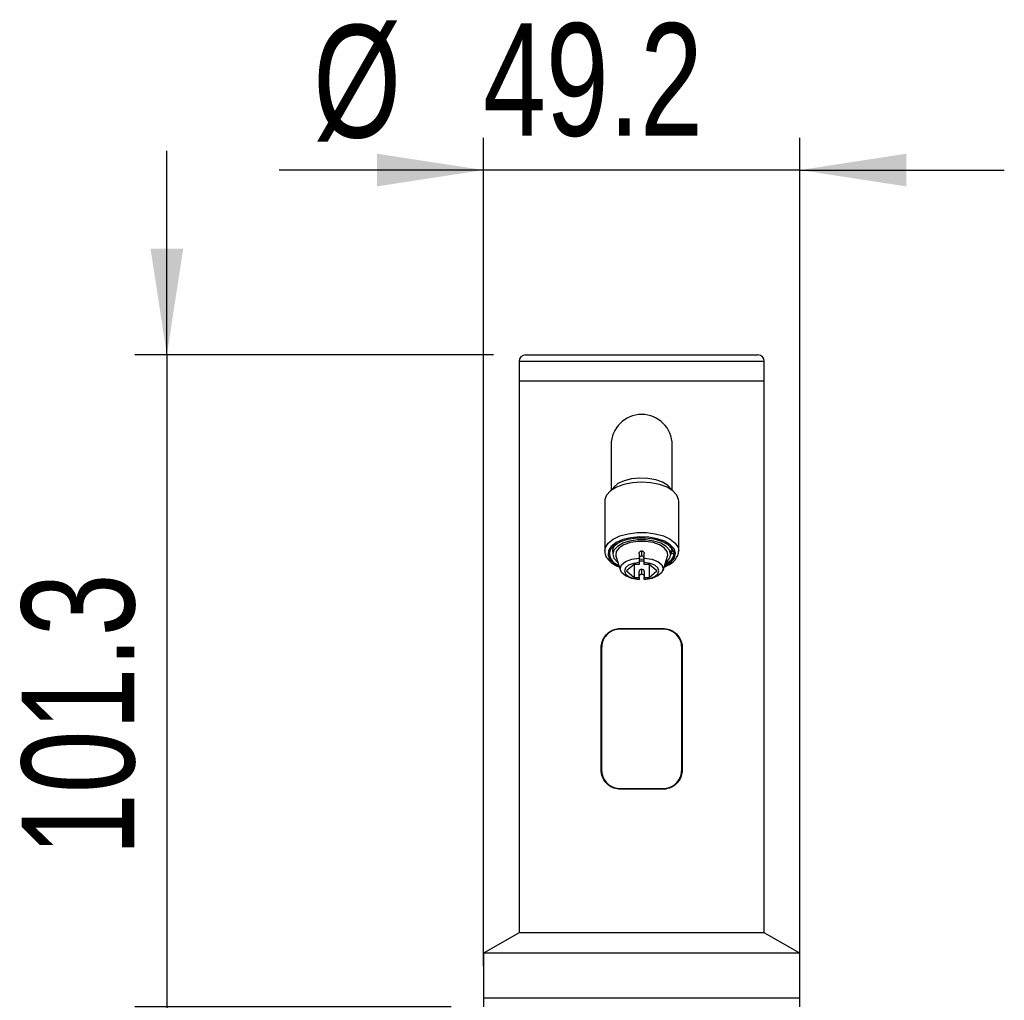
# Model space of a CAD drawing. Header units: millimetres. Extents: x 5 to 273, y 7 to 200.
# Tile 11 of 34: x 34 to 65, y 129 to 160. Entities that reach past the tile are written whole.
import ezdxf

# ---------------------------------------------------------------- set-up
doc = ezdxf.new("R2010")
doc.units = ezdxf.units.MM
doc.layers.add('FORMAT', color=7, linetype='Continuous')
doc.styles.add('SLDTEXTSTYLE0', font='TXT', dxfattribs={"width": 0.75})
doc.dimstyles.new('SLDDIMSTYLE3', dxfattribs={"dimtxt": 3.5, "dimasz": 3.302, "dimexe": 0, "dimexo": 0.0625, "dimgap": 0.875, "dimtad": 1, "dimdec": 1, "dimlfac": 5, "dimrnd": 1e-09, "dimzin": 12, "dimdsep": 46, "dimtxsty": 'SLDTEXTSTYLE0', "dimsah": 1, "dimcen": 0.09, "dimadec": 0, "dimazin": 3, "dimtfac": 1, "dimtdec": 1, "dimtmove": 0, "dimatfit": 0, "dimfxl": 0, "dimfrac": 2, "dimtolj": 1, "dimtzin": 12, "dimarcsym": 0})

# ---------------------------------------------------------------- blocks, each defined once
blk = doc.blocks.new('_D_4')
at = {"layer": 'FORMAT'}
for p, q in [((48.364, 130.267), (48.364, 156.017)), ((58.204, 130.267), (58.204, 156.017)), ((48.364, 155.017), (42.014, 155.017)), ((58.204, 155.017), (48.364, 155.017)), ((58.204, 155.017), (64.554, 155.017))]:
    blk.add_line(p, q, dxfattribs=at)
for points in [[(48.364, 155.017), (45.062, 155.525), (45.062, 154.509)], [(58.204, 155.017), (61.506, 154.509), (61.506, 155.525)]]:
    blk.add_solid(points, dxfattribs=at)
at = {"layer": 'FORMAT', "char_height": 3.5, "attachment_point": 1, "style": 'SLDTEXTSTYLE0'}
for s, insert in [('%%c', (43.076, 159.529)), ('49.2', (48.354, 159.583))]:
    blk.add_mtext(s, dxfattribs=dict(at, insert=insert))
blk = doc.blocks.new('_D_5')
at = {"layer": 'FORMAT'}
for p, q in [((38.526, 149.267), (38.526, 155.617)), ((48.674, 149.267), (37.526, 149.267)), ((38.526, 149.267), (38.526, 129.007)), ((47.364, 129.007), (37.526, 129.007)), ((38.526, 129.007), (38.526, 122.657))]:
    blk.add_line(p, q, dxfattribs=at)
for points in [[(38.526, 149.267), (39.034, 152.569), (38.018, 152.569)], [(38.526, 129.007), (38.018, 125.705), (39.034, 125.705)]]:
    blk.add_solid(points, dxfattribs=at)
at = {"layer": 'FORMAT', "insert": (34.014, 133.691), "char_height": 3.5, "attachment_point": 1, "rotation": 90, "style": 'SLDTEXTSTYLE0'}
blk.add_mtext('101.3', dxfattribs=at)

msp = doc.modelspace()

# ---------------------------------------------------------------- linework, layer by layer
at = {"color": 7, "linetype": 'Continuous', "lineweight": 25}
for p, q in [((49.474, 149.067), (49.474, 148.467)), ((49.674, 149.267), (56.894, 149.267)), ((57.094, 148.467), (57.094, 149.067)), ((49.474, 148.467), (49.474, 131.307)), ((49.474, 148.467), (57.094, 148.467)), ((49.474, 148.467), (53.284, 148.467)), ((53.284, 148.467), (57.094, 148.467)), ((57.094, 131.307), (57.094, 148.467)), ((52.334, 146.467), (52.334, 145.059)), ((54.234, 145.059), (54.234, 146.467)), ((52.134, 144.735), (52.134, 143.176)), ((54.434, 143.176), (54.434, 144.735)), ((52.384, 143.159), (52.384, 143.072)), ((52.483, 143.01), (52.622, 142.568)), ((53.204, 143.095), (53.204, 142.953)), ((53.204, 142.953), (53.204, 142.818)), ((53.284, 143.017), (53.284, 143.178)), ((53.364, 142.953), (53.364, 143.095)), ((53.364, 142.818), (53.364, 142.953)), ((53.947, 142.568), (54.085, 143.01)), ((54.184, 143.192), (54.184, 143.072)), ((54.184, 143.072), (54.26, 143.11)), ((53.048, 142.758), (52.811, 142.553)), ((53.204, 142.758), (53.048, 142.758)), ((53.048, 142.758), (53.048, 142.348)), ((53.204, 142.867), (53.364, 142.867)), ((53.204, 142.818), (53.204, 142.758)), ((53.364, 142.758), (53.364, 142.818)), ((53.521, 142.758), (53.364, 142.758)), ((53.758, 142.553), (53.521, 142.758)), ((53.521, 142.758), (53.521, 142.348)), ((52.811, 142.553), (53.048, 142.348)), ((53.048, 142.348), (53.204, 142.348)), ((53.204, 142.348), (53.204, 142.538)), ((53.204, 142.348), (53.204, 142.287)), ((53.284, 142.447), (53.284, 142.607)), ((53.364, 142.538), (53.364, 142.348)), ((53.364, 142.348), (53.521, 142.348)), ((53.364, 142.287), (53.364, 142.348)), ((53.521, 142.348), (53.758, 142.553)), ((53.948, 140.747), (52.621, 140.747)), ((52.624, 140.767), (53.944, 140.767)), ((52.024, 140.167), (52.038, 140.167)), ((52.024, 136.367), (52.024, 140.167)), ((52.038, 140.167), (52.038, 136.367)), ((54.531, 136.367), (54.531, 140.167)), ((54.544, 140.167), (54.531, 140.167)), ((54.544, 140.167), (54.544, 136.367)), ((52.038, 136.367), (52.024, 136.367)), ((54.531, 136.367), (54.544, 136.367)), ((52.621, 135.787), (53.948, 135.787)), ((53.944, 135.767), (52.624, 135.767)), ((49.474, 131.307), (48.366, 130.667)), ((57.094, 131.307), (49.474, 131.307)), ((58.203, 130.667), (57.094, 131.307)), ((48.366, 130.667), (48.366, 129.267)), ((58.203, 130.667), (48.366, 130.667)), ((58.203, 129.267), (58.203, 130.667)), ((48.364, 129.267), (48.364, 129.007)), ((58.204, 129.267), (48.364, 129.267)), ((58.204, 129.007), (58.204, 129.267))]:
    msp.add_line(p, q, dxfattribs=at)
at = {"color": 8, "linetype": 'Continuous', "lineweight": 25}
msp.add_line((57.094, 149.067), (49.474, 149.067), dxfattribs=at)
at = {"color": 8, "linetype": 'Continuous', "lineweight": 25, "flags": 128}
for points in [[(54.208, 145.077), (54.199, 145.095), (54.096, 145.214), (53.933, 145.314), (53.721, 145.389), (53.478, 145.432), (53.22, 145.441), (52.966, 145.415), (52.737, 145.355), (52.547, 145.267), (52.413, 145.156), (52.36, 145.077)], [(52.134, 143.174), (52.155, 143.284), (52.244, 143.421), (52.398, 143.543), (52.608, 143.641), (52.861, 143.711), (53.14, 143.747), (53.429, 143.747), (53.708, 143.711), (53.96, 143.641), (54.17, 143.543), (54.325, 143.421), (54.414, 143.284), (54.434, 143.169)], [(53.988, 142.7), (54.037, 142.724), (54.203, 142.836), (54.305, 142.966), (54.334, 143.104), (54.289, 143.242), (54.173, 143.369), (53.995, 143.476), (53.766, 143.556), (53.503, 143.603), (53.225, 143.614), (52.951, 143.587), (52.701, 143.526), (52.491, 143.434), (52.338, 143.317), (52.252, 143.185), (52.238, 143.045), (52.298, 142.909), (52.428, 142.786), (52.58, 142.7)]]:
    msp.add_lwpolyline(points, dxfattribs=at)
at = {"color": 7, "linetype": 'Continuous', "lineweight": 25, "flags": 128}
for points in [[(53.284, 145.31), (52.998, 145.292), (52.73, 145.239), (52.497, 145.154), (52.313, 145.043), (52.191, 144.913), (52.137, 144.771), (52.134, 144.735)], [(54.434, 144.735), (54.432, 144.771), (54.378, 144.913), (54.255, 145.043), (54.072, 145.154), (53.838, 145.239), (53.57, 145.292), (53.284, 145.31)], [(52.315, 142.968), (52.285, 143.104), (52.33, 143.24), (52.448, 143.364), (52.629, 143.467), (52.859, 143.542), (53.121, 143.583), (53.395, 143.587), (53.662, 143.553), (53.899, 143.484), (54.091, 143.385), (54.221, 143.265), (54.281, 143.131), (54.266, 142.994), (54.176, 142.864), (54.02, 142.751), (54.001, 142.741)], [(54.184, 143.072), (54.148, 143.199), (54.041, 143.316), (53.874, 143.412), (53.658, 143.482), (53.412, 143.518), (53.156, 143.518), (52.91, 143.482), (52.695, 143.412), (52.527, 143.316), (52.421, 143.199), (52.384, 143.072), (52.421, 142.946), (52.527, 142.829), (52.544, 142.817)], [(54.085, 143.01), (54.093, 143.042), (54.075, 143.163), (53.987, 143.275), (53.836, 143.369), (53.636, 143.438), (53.405, 143.473), (53.164, 143.473), (52.933, 143.438), (52.733, 143.369), (52.582, 143.275), (52.494, 143.163), (52.476, 143.042), (52.483, 143.01)], [(53.204, 142.287), (52.973, 142.323), (52.783, 142.397), (52.657, 142.501), (52.614, 142.62), (52.657, 142.739), (52.783, 142.842), (52.973, 142.917), (53.204, 142.953)], [(53.204, 142.928), (53.284, 142.922), (53.366, 142.928)], [(53.364, 142.953), (53.595, 142.917), (53.786, 142.842), (53.911, 142.739), (53.955, 142.62), (53.911, 142.501), (53.786, 142.397), (53.595, 142.323), (53.364, 142.287)], [(53.204, 142.818), (53.025, 142.788), (52.877, 142.728), (52.781, 142.646), (52.748, 142.553), (52.781, 142.459), (52.877, 142.378), (53.025, 142.318), (53.204, 142.287)], [(53.364, 142.287), (53.544, 142.318), (53.691, 142.378), (53.788, 142.459), (53.821, 142.553), (53.788, 142.646), (53.691, 142.728), (53.544, 142.788), (53.364, 142.818)]]:
    msp.add_lwpolyline(points, dxfattribs=at)
at = {"color": 7, "linetype": 'Continuous', "lineweight": 25}
for centre, radius, start, end in [((49.674, 149.067), 0.2, 90, 180), ((56.894, 149.067), 0.2, 0, 90), ((53.284, 146.467), 0.95, 0, 180), ((53.279, 142.942), 0.0752, 86.1887, 175.5981), ((53.289, 142.942), 0.0752, 4.4019, 93.8113), ((53.83, 143.116), 0.358, 303.1334, 352.981), ((53.279, 142.532), 0.0752, 86.1887, 175.5981), ((53.289, 142.532), 0.0752, 4.4019, 93.8113), ((52.653, 140.752), 0.0328, 152.5048, 188.5235), ((53.915, 140.752), 0.0328, 351.4765, 27.4952), ((52.653, 135.782), 0.0328, 171.4765, 207.4952), ((53.915, 135.782), 0.0328, 332.5048, 8.5235)]:
    msp.add_arc(centre, radius, start, end, dxfattribs=at)
for points, knots in [([(52.315, 142.968), (52.301, 143.025), (52.274, 143.141), (52.349, 143.29), (52.457, 143.36), (52.494, 143.384)], [0, 0, 0, 0, 0.395884, 0.791945, 1, 1, 1, 1]), ([(52.384, 143.159), (52.392, 143.223), (52.403, 143.312), (52.502, 143.384), (52.53, 143.404)], [0, 0, 0, 0, 0.717734, 1, 1, 1, 1]), ([(54.049, 143.409), (54.095, 143.372), (54.193, 143.292), (54.236, 143.18), (54.206, 143.119), (54.2, 143.106)], [0, 0, 0, 0, 0.404785, 0.879455, 1, 1, 1, 1]), ([(52.142, 143.174), (52.14, 143.155), (52.133, 143.085), (52.188, 142.969), (52.296, 142.841), (52.431, 142.742), (52.544, 142.698), (52.586, 142.681)], [0, 0, 0, 0, 0.091703, 0.334076, 0.579319, 0.8404, 1, 1, 1, 1]), ([(52.575, 142.717), (52.571, 142.718), (52.474, 142.755), (52.381, 142.846), (52.332, 142.935), (52.315, 142.968)], [0, 0, 0, 0, 0.024495, 0.64243, 1, 1, 1, 1]), ([(53.204, 143.095), (53.205, 143.105), (53.207, 143.124), (53.222, 143.149), (53.244, 143.168), (53.266, 143.177), (53.28, 143.177), (53.284, 143.178)], [0, 0, 0, 0, 0.2261237, 0.452226, 0.6775093, 0.8927096, 1, 1, 1, 1]), ([(53.284, 143.178), (53.293, 143.177), (53.31, 143.175), (53.333, 143.162), (53.351, 143.142), (53.362, 143.119), (53.364, 143.103), (53.364, 143.095)], [0, 0, 0, 0, 0.200167, 0.400104, 0.606334, 0.82466, 1, 1, 1, 1]), ([(53.982, 142.68), (54.034, 142.701), (54.158, 142.753), (54.298, 142.862), (54.395, 142.996), (54.439, 143.103), (54.431, 143.159), (54.43, 143.167)], [0, 0, 0, 0, 0.198215, 0.476077, 0.724506, 0.959393, 1, 1, 1, 1]), ([(53.284, 142.447), (53.276, 142.447), (53.259, 142.446), (53.236, 142.437), (53.217, 142.424), (53.206, 142.408), (53.205, 142.396), (53.204, 142.391)], [0, 0, 0, 0, 0.2001674, 0.4001045, 0.606334, 0.8246599, 1, 1, 1, 1]), ([(53.364, 142.391), (53.363, 142.398), (53.361, 142.411), (53.347, 142.429), (53.325, 142.441), (53.303, 142.447), (53.289, 142.447), (53.284, 142.447)], [0, 0, 0, 0, 0.226124, 0.452226, 0.677509, 0.89271, 1, 1, 1, 1]), ([(52.024, 140.167), (52.031, 140.232), (52.043, 140.363), (52.14, 140.538), (52.284, 140.674), (52.455, 140.754), (52.574, 140.763), (52.624, 140.767)], [0, 0, 0, 0, 0.204911, 0.409496, 0.619566, 0.838208, 1, 1, 1, 1]), ([(52.621, 140.747), (52.572, 140.743), (52.456, 140.735), (52.291, 140.658), (52.15, 140.526), (52.056, 140.356), (52.044, 140.23), (52.038, 140.167)], [0, 0, 0, 0, 0.162211, 0.381323, 0.591506, 0.795756, 1, 1, 1, 1]), ([(53.944, 140.767), (54.013, 140.76), (54.15, 140.746), (54.332, 140.64), (54.468, 140.484), (54.536, 140.315), (54.542, 140.206), (54.544, 140.167)], [0, 0, 0, 0, 0.2190051, 0.4378358, 0.659013, 0.8761931, 1, 1, 1, 1]), ([(54.531, 140.167), (54.528, 140.205), (54.522, 140.31), (54.456, 140.473), (54.324, 140.624), (54.148, 140.727), (54.014, 140.74), (53.948, 140.747)], [0, 0, 0, 0, 0.123384, 0.34005, 0.561202, 0.78043, 1, 1, 1, 1]), ([(52.624, 135.767), (52.556, 135.774), (52.419, 135.788), (52.237, 135.894), (52.101, 136.051), (52.033, 136.22), (52.027, 136.328), (52.024, 136.367)], [0, 0, 0, 0, 0.219005, 0.437836, 0.659013, 0.876193, 1, 1, 1, 1]), ([(52.038, 136.367), (52.04, 136.329), (52.047, 136.225), (52.113, 136.061), (52.245, 135.91), (52.421, 135.807), (52.554, 135.794), (52.621, 135.787)], [0, 0, 0, 0, 0.123384, 0.34005, 0.561202, 0.78043, 1, 1, 1, 1]), ([(54.544, 136.367), (54.538, 136.302), (54.526, 136.171), (54.429, 135.997), (54.285, 135.86), (54.114, 135.78), (53.995, 135.771), (53.944, 135.767)], [0, 0, 0, 0, 0.204911, 0.409496, 0.619566, 0.838208, 1, 1, 1, 1]), ([(53.948, 135.787), (53.997, 135.791), (54.112, 135.799), (54.278, 135.877), (54.418, 136.009), (54.512, 136.178), (54.525, 136.304), (54.531, 136.367)], [0, 0, 0, 0, 0.162211, 0.381323, 0.591506, 0.795756, 1, 1, 1, 1])]:
    msp.add_open_spline(points, degree=3, knots=knots, dxfattribs=at)

# ---------------------------------------------------------------- dimensions: what is measured, and where the dimension line sits
at = {"layer": 'FORMAT'}
dim = msp.add_linear_dim(base=(48.364, 155.017), p1=(58.204, 129.267), p2=(48.364, 129.267), text='%%c<>', dimstyle='SLDDIMSTYLE3', dxfattribs=at)
dim.commit()
dim.dimension.update_dxf_attribs({"geometry": '_D_4', "text_midpoint": (50.241, 155.017), "dimtype": 160})
dim = msp.add_linear_dim(base=(38.526, 129.007), p1=(49.674, 149.267), p2=(48.364, 129.007), angle=90, dimstyle='SLDDIMSTYLE3', dxfattribs=at)
dim.commit()
dim.dimension.update_dxf_attribs({"geometry": '_D_5', "text_midpoint": (38.526, 139.51), "dimtype": 160})

doc.saveas('drawing.dxf')
